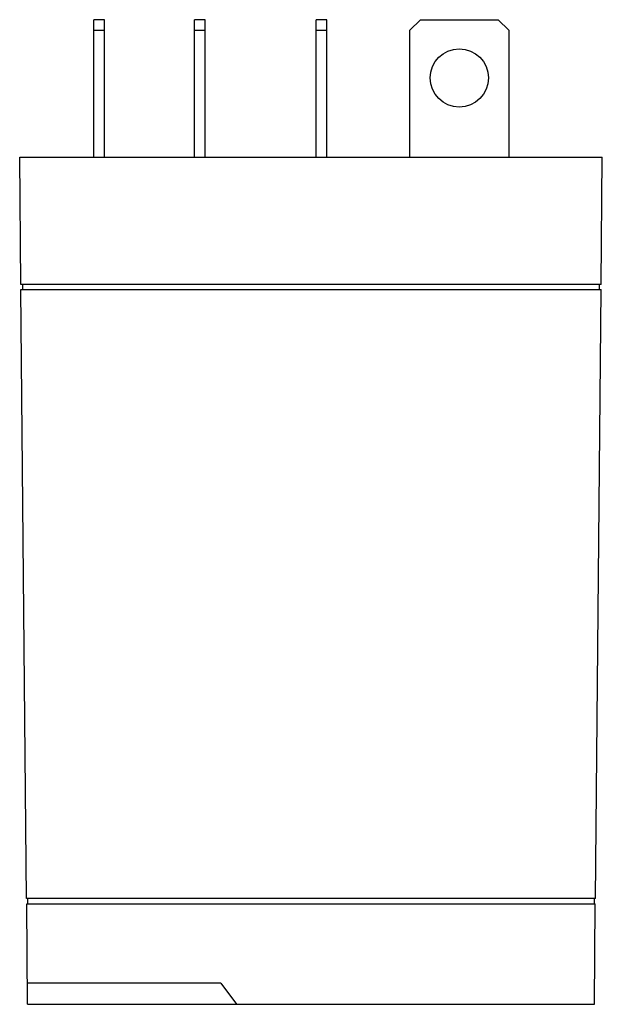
# Model space of a CAD drawing. Header units: millimetres. Extents: x 6.4 to 34.3, y 4.7 to 51.9.
import ezdxf

# ---------------------------------------------------------------- set-up
doc = ezdxf.new("R2010")
doc.units = ezdxf.units.MM
doc.header["$LTSCALE"] = 3.689209
doc.layers.get('0').update_dxf_attribs({"linetype": 'CONTINUOUS'})

msp = doc.modelspace()

# ---------------------------------------------------------------- linework, layer by layer
at = {"color": 7, "linetype": 'Continuous'}
for p, q in [((9.941, 45.316), (9.941, 51.92)), ((10.449, 51.92), (9.941, 51.92)), ((10.449, 45.316), (10.449, 51.92)), ((14.767, 45.316), (14.767, 51.92)), ((15.275, 51.92), (14.767, 51.92)), ((15.275, 45.316), (15.275, 51.92)), ((20.609, 45.316), (20.609, 51.92)), ((21.117, 51.92), (20.609, 51.92)), ((21.117, 45.316), (21.117, 51.92)), ((25.6, 51.92), (25.092, 51.412)), ((25.6, 51.92), (29.334, 51.92)), ((29.842, 51.412), (29.334, 51.92)), ((9.941, 51.412), (10.449, 51.412)), ((14.767, 51.412), (15.275, 51.412)), ((20.609, 51.412), (21.117, 51.412)), ((25.092, 45.316), (25.092, 51.412)), ((29.842, 51.412), (29.842, 45.316)), ((6.442, 39.22), (6.385, 45.316)), ((6.385, 45.316), (34.325, 45.316)), ((34.268, 39.22), (34.325, 45.316)), ((34.268, 39.22), (6.442, 39.22)), ((6.512, 39.22), (6.512, 38.966)), ((34.198, 38.966), (34.198, 39.22)), ((6.718, 9.756), (6.444, 38.966)), ((6.444, 38.966), (34.266, 38.966)), ((33.992, 9.756), (34.266, 38.966)), ((33.992, 9.756), (6.718, 9.756)), ((6.72, 9.502), (33.99, 9.502)), ((6.765, 4.676), (6.72, 9.502)), ((6.766, 9.756), (6.766, 9.502)), ((33.944, 9.502), (33.944, 9.756)), ((33.945, 4.676), (33.99, 9.502)), ((16.037, 5.692), (6.756, 5.692)), ((16.037, 5.692), (16.775, 4.676)), ((6.765, 4.676), (33.945, 4.676))]:
    msp.add_line(p, q, dxfattribs=at)
msp.add_circle((27.467, 49.126), 1.397, dxfattribs=at)

doc.saveas('drawing.dxf')
